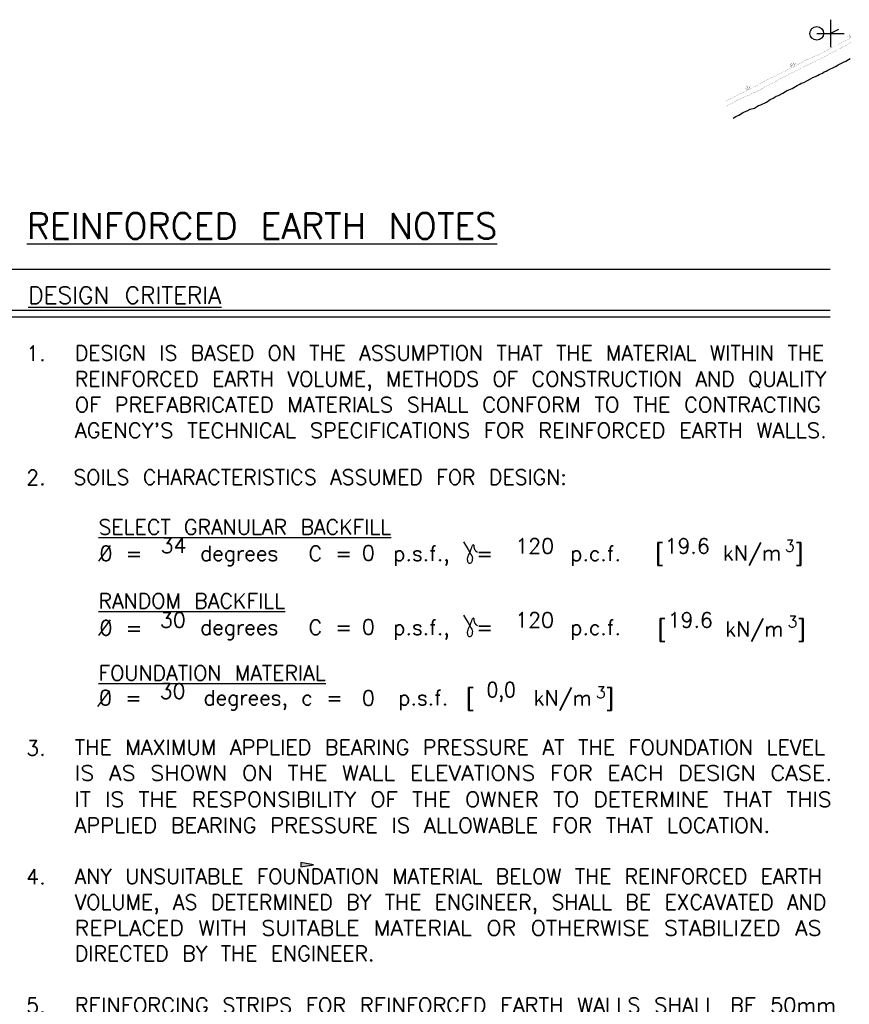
# Model space of a CAD drawing. Extents: x -17 to 1164, y -10 to 483.
# Tile 8 of 12: x 118 to 179, y 114 to 186. Entities that reach past the tile are written whole.
import ezdxf
from ezdxf.enums import TextEntityAlignment as Align

# ---------------------------------------------------------------- set-up
doc = ezdxf.new("R2010")
doc.units = 0
doc.header["$MEASUREMENT"] = 0
for name, color, linetype in [('ARC-CONST', 1, 'CONTINUOUS'), ('ARC-SOIL', 1, 'CONTINUOUS'), ('FILENAME', 1, 'CONTINUOUS'), ('REBAR', 7, 'CONTINUOUS'), ('TUBES', 1, 'CONTINUOUS'), ('WELDS', 1, 'CONTINUOUS')]:
    doc.layers.add(name, color=color, linetype=linetype)
doc.styles.add('TXT_SHX', font='txt.shx')

# ---------------------------------------------------------------- blocks, each defined once
blk = doc.blocks.new('NTS_G1')
at = {"layer": 'WELDS', "color": 24, "linetype": 'CONTINUOUS'}
for p, q in [((124.168, 146.664), (125.026, 147.822)), ((124.168, 141.223), (125.026, 142.381)), ((124.11, 136.034), (124.969, 137.191))]:
    blk.add_line(p, q, dxfattribs=at)
at = {"layer": 'WELDS', "color": 7, "linetype": 'CONTINUOUS'}
for points in [[(150.873, 148.093), (151.216, 147.517), (151.308, 147.35), (151.358, 147.25), (151.41, 147.155), (151.465, 147.067), (151.505, 146.982), (151.517, 146.897), (151.511, 146.814), (151.501, 146.74), (151.489, 146.675), (151.469, 146.618), (151.438, 146.57), (151.392, 146.532), (151.339, 146.51), (151.289, 146.51), (151.247, 146.529), (151.215, 146.563), (151.192, 146.615), (151.176, 146.688), (151.168, 146.771), (151.171, 146.852), (151.184, 146.932), (151.206, 147.015), (151.238, 147.101), (151.281, 147.196), (151.332, 147.307), (151.387, 147.438), (151.438, 147.57), (151.474, 147.682), (151.502, 147.765), (151.528, 147.819), (151.55, 147.851), (151.567, 147.872), (151.584, 147.88), (151.602, 147.872), (151.617, 147.847), (151.624, 147.807), (151.626, 147.755), (151.629, 147.696), (151.636, 147.64), (151.647, 147.597), (151.661, 147.563), (151.677, 147.534), (151.697, 147.506), (151.72, 147.477), (151.741, 147.451), (151.756, 147.429), (151.775, 147.409), (151.81, 147.382), (151.887, 147.333)], [(150.873, 142.73), (151.216, 142.154), (151.308, 141.986), (151.358, 141.887), (151.41, 141.792), (151.465, 141.704), (151.505, 141.619), (151.517, 141.533), (151.511, 141.451), (151.501, 141.377), (151.489, 141.311), (151.469, 141.255), (151.438, 141.207), (151.392, 141.169), (151.339, 141.147), (151.289, 141.147), (151.247, 141.166), (151.215, 141.199), (151.192, 141.252), (151.176, 141.325), (151.168, 141.408), (151.171, 141.489), (151.184, 141.569), (151.206, 141.651), (151.238, 141.738), (151.281, 141.833), (151.332, 141.943), (151.387, 142.075), (151.438, 142.207), (151.474, 142.319), (151.502, 142.402), (151.528, 142.455), (151.55, 142.488), (151.567, 142.509), (151.584, 142.517), (151.602, 142.509), (151.617, 142.484), (151.624, 142.444), (151.626, 142.392), (151.629, 142.333), (151.636, 142.277), (151.647, 142.233), (151.661, 142.2), (151.677, 142.171), (151.697, 142.143), (151.72, 142.114), (151.741, 142.088), (151.756, 142.066), (151.775, 142.045), (151.81, 142.018), (151.887, 141.97)]]:
    blk.add_lwpolyline(points, dxfattribs=at)
at = {"layer": 'REBAR', "color": 253, "linetype": 'CONTINUOUS', "style": 'TXT_SHX', "width": 0.95}
for p in [(174.4, 147.367), (174.601, 141.824), (160.57, 136.652)]:
    blk.add_text('3', height=0.859, dxfattribs=at).set_placement(p)
at = {"layer": 'WELDS', "color": 24, "linetype": 'CONTINUOUS', "style": 'TXT_SHX'}
for s, height, p in [('%%uREINFORCED EARTH NOTES', 1.875, (118.899, 170.26)), ('%%uDESIGN CRITERIA', 1.25, (119.011, 165.503)), ('1.', 1.1, (118.859, 161.325)), ('2.', 1.1, (118.859, 152.243)), ('SOILS CHARACTERISTICS ASSUMED FOR DESIGN:', 1.09999, (122.312, 152.268)), ('%%uSELECT GRANULAR BACKFILL', 1.09999, (124.151, 148.62)), ('%%uRANDOM BACKFILL', 1.09999, (124.151, 143.219)), ('%%uFOUNDATION MATERIAL', 1.09999, (124.151, 137.942)), ('3.', 1.1, (118.859, 132.446)), ('4.', 1.1, (118.859, 123.038)), ('DIRECTED BY THE ENGINEER.', 1.09999, (122.413, 117.423)), ('5.', 1.1, (118.859, 113.626))]:
    blk.add_text(s, height=height, dxfattribs=at).set_placement(p)
for s, height, width, p in [('DESIGN IS BASED ON THE ASSUMPTION THAT THE MATERIAL WITHIN THE', 1.09999, 0.997, (122.413, 161.342)), ('REINFORCED EARTH VOLUME, METHODS OF CONSTRUCTION AND QUALITY', 1.09999, 1.002, (122.413, 159.457)), ('OF PREFABRICATED MATERIALS SHALL CONFORM TO THE CONTRACTING', 1.09999, 1.02, (122.413, 157.571)), ("AGENCY'S TECHNICAL SPECIFICATIONS FOR REINFORCED EARTH WALLS.", 1.09999, 1.029, (122.413, 155.685)), ('0 =', 1.1, 0.994, (124.229, 146.688)), ('degrees', 1.1, 0.994, (131.59, 146.698)), ('C =', 1.1, 0.994, (139.53, 146.688)), ('p.s.f.,  =', 1.1, 0.994, (145.73, 146.688)), ('p.c.f.', 1.1, 0.994, (158.689, 146.688)), ('[    kN/m ]', 1.09999, 0.994, (164.911, 146.725)), ('0 =', 1.1, 0.994, (124.229, 141.246)), ('degrees', 1.1, 0.994, (131.59, 141.288)), ('C =', 1.1, 0.994, (139.53, 141.278)), ('p.s.f.,  =', 1.1, 0.994, (145.73, 141.278)), ('p.c.f.', 1.1, 0.994, (158.689, 141.278)), ('[    kN/m ]', 1.09999, 0.994, (165.08, 141.16)), ('0 =    degrees, c =   p.s.f.', 1.09999, 0.994, (124.193, 136.13)), ('[    kN/m ]', 1.09999, 0.994, (151.048, 136.124)), ('THE MAXIMUM APPLIED BEARING PRESSURE AT THE FOUNDATION LEVEL', 1.09999, 1.01, (122.413, 132.509)), ('IS AS SHOWN ON THE WALL ELEVATIONS FOR EACH DESIGN CASE.', 1.09999, 1.089, (122.413, 130.624)), ('IT IS THE RESPONSIBILITY OF THE OWNER TO DETERMINE THAT THIS', 1.09999, 1.061, (122.391, 128.692)), ('APPLIED BEARING PRESSURE IS ALLOWABLE FOR THAT LOCATION.    ', 1.09999, 1.025, (122.391, 126.807)), ('ANY UNSUITABLE FOUNDATION MATERIAL BELOW THE REINFORCED EARTH', 1.09999, 0.993, (122.413, 123.062)), ('VOLUME, AS DETERMINED BY THE ENGINEER, SHALL BE EXCAVATED AND', 1.09999, 0.998, (122.413, 121.177)), ('REPLACED WITH SUITABLE MATERIAL OR OTHERWISE STABILIZED AS', 1.09999, 1.079, (122.413, 119.291)), ('REINFORCING STRIPS FOR REINFORCED EARTH WALLS SHALL BE 50mm', 1.09999, 1.024, (122.413, 113.634))]:
    blk.add_text(s, height=height, dxfattribs=dict(at, width=width)).set_placement(p)
at = {"layer": 'WELDS', "color": 7, "linetype": 'CONTINUOUS', "style": 'TXT_SHX', "width": 0.994}
for p in [(143.44, 146.723), (143.44, 141.311), (143.44, 136.107)]:
    blk.add_text('0', height=1.1, dxfattribs=at).set_placement(p)
blk = doc.blocks.new('NTS_G3')
at = {"layer": 'WELDS', "color": 24, "linetype": 'CONTINUOUS'}
for p, q in [((124.168, 146.664), (125.026, 147.822)), ((124.168, 141.223), (125.026, 142.381)), ((124.11, 136.034), (124.969, 137.191))]:
    blk.add_line(p, q, dxfattribs=at)
at = {"layer": 'WELDS', "color": 7, "linetype": 'CONTINUOUS'}
for points in [[(150.873, 148.093), (151.216, 147.517), (151.308, 147.35), (151.358, 147.25), (151.41, 147.155), (151.465, 147.067), (151.505, 146.982), (151.517, 146.897), (151.511, 146.814), (151.501, 146.74), (151.489, 146.675), (151.469, 146.618), (151.438, 146.57), (151.392, 146.532), (151.339, 146.51), (151.289, 146.51), (151.247, 146.529), (151.215, 146.563), (151.192, 146.615), (151.176, 146.688), (151.168, 146.771), (151.171, 146.852), (151.184, 146.932), (151.206, 147.015), (151.238, 147.101), (151.281, 147.196), (151.332, 147.307), (151.387, 147.438), (151.438, 147.57), (151.474, 147.682), (151.502, 147.765), (151.528, 147.819), (151.55, 147.851), (151.567, 147.872), (151.584, 147.88), (151.602, 147.872), (151.617, 147.847), (151.624, 147.807), (151.626, 147.755), (151.629, 147.696), (151.636, 147.64), (151.647, 147.597), (151.661, 147.563), (151.677, 147.534), (151.697, 147.506), (151.72, 147.477), (151.741, 147.451), (151.756, 147.429), (151.775, 147.409), (151.81, 147.382), (151.887, 147.333)], [(150.873, 142.73), (151.216, 142.154), (151.308, 141.986), (151.358, 141.887), (151.41, 141.792), (151.465, 141.704), (151.505, 141.619), (151.517, 141.533), (151.511, 141.451), (151.501, 141.377), (151.489, 141.311), (151.469, 141.255), (151.438, 141.207), (151.392, 141.169), (151.339, 141.147), (151.289, 141.147), (151.247, 141.166), (151.215, 141.199), (151.192, 141.252), (151.176, 141.325), (151.168, 141.408), (151.171, 141.489), (151.184, 141.569), (151.206, 141.651), (151.238, 141.738), (151.281, 141.833), (151.332, 141.943), (151.387, 142.075), (151.438, 142.207), (151.474, 142.319), (151.502, 142.402), (151.528, 142.455), (151.55, 142.488), (151.567, 142.509), (151.584, 142.517), (151.602, 142.509), (151.617, 142.484), (151.624, 142.444), (151.626, 142.392), (151.629, 142.333), (151.636, 142.277), (151.647, 142.233), (151.661, 142.2), (151.677, 142.171), (151.697, 142.143), (151.72, 142.114), (151.741, 142.088), (151.756, 142.066), (151.775, 142.045), (151.81, 142.018), (151.887, 141.97)]]:
    blk.add_lwpolyline(points, dxfattribs=at)
at = {"layer": 'REBAR', "color": 253, "linetype": 'CONTINUOUS', "style": 'TXT_SHX', "width": 0.95}
for p in [(174.4, 147.367), (174.601, 141.824), (160.57, 136.652)]:
    blk.add_text('3', height=0.859, dxfattribs=at).set_placement(p)
at = {"layer": 'WELDS', "color": 24, "linetype": 'CONTINUOUS', "style": 'TXT_SHX'}
for s, height, p in [('%%uREINFORCED EARTH NOTES', 1.875, (118.899, 170.26)), ('%%uDESIGN CRITERIA', 1.25, (119.011, 165.503)), ('1.', 1.1, (118.859, 161.325)), ('2.', 1.1, (118.859, 152.243)), ('SOILS CHARACTERISTICS ASSUMED FOR DESIGN:', 1.09999, (122.312, 152.268)), ('%%uSELECT GRANULAR BACKFILL', 1.09999, (124.151, 148.62)), ('%%uRANDOM BACKFILL', 1.09999, (124.151, 143.219)), ('%%uFOUNDATION MATERIAL', 1.09999, (124.151, 137.942)), ('3.', 1.1, (118.859, 132.446)), ('4.', 1.1, (118.859, 123.038)), ('DIRECTED BY THE ENGINEER.', 1.09999, (122.413, 117.423)), ('5.', 1.1, (118.859, 113.626))]:
    blk.add_text(s, height=height, dxfattribs=at).set_placement(p)
for s, height, width, p in [('DESIGN IS BASED ON THE ASSUMPTION THAT THE MATERIAL WITHIN THE', 1.09999, 0.997, (122.413, 161.342)), ('REINFORCED EARTH VOLUME, METHODS OF CONSTRUCTION AND QUALITY', 1.09999, 1.002, (122.413, 159.457)), ('OF PREFABRICATED MATERIALS SHALL CONFORM TO THE CONTRACTING', 1.09999, 1.02, (122.413, 157.571)), ("AGENCY'S TECHNICAL SPECIFICATIONS FOR REINFORCED EARTH WALLS.", 1.09999, 1.029, (122.413, 155.685)), ('0 =', 1.1, 0.994, (124.229, 146.688)), ('degrees', 1.1, 0.994, (131.59, 146.698)), ('C =', 1.1, 0.994, (139.53, 146.688)), ('p.s.f.,  =', 1.1, 0.994, (145.73, 146.688)), ('p.c.f.', 1.1, 0.994, (158.689, 146.688)), ('[    kN/m ]', 1.09999, 0.994, (164.911, 146.725)), ('0 =', 1.1, 0.994, (124.229, 141.246)), ('degrees', 1.1, 0.994, (131.59, 141.288)), ('C =', 1.1, 0.994, (139.53, 141.278)), ('p.s.f.,  =', 1.1, 0.994, (145.73, 141.278)), ('p.c.f.', 1.1, 0.994, (158.689, 141.278)), ('[    kN/m ]', 1.09999, 0.994, (165.08, 141.16)), ('0 =    degrees, c =   p.s.f.', 1.09999, 0.994, (124.193, 136.13)), ('[    kN/m ]', 1.09999, 0.994, (151.048, 136.124)), ('THE MAXIMUM APPLIED BEARING PRESSURE AT THE FOUNDATION LEVEL', 1.09999, 1.01, (122.413, 132.509)), ('IS AS SHOWN ON THE WALL ELEVATIONS FOR EACH DESIGN CASE.', 1.09999, 1.089, (122.413, 130.624)), ('IT IS THE RESPONSIBILITY OF THE OWNER TO DETERMINE THAT THIS', 1.09999, 1.061, (122.391, 128.692)), ('APPLIED BEARING PRESSURE IS ALLOWABLE FOR THAT LOCATION.    ', 1.09999, 1.025, (122.391, 126.807)), ('ANY UNSUITABLE FOUNDATION MATERIAL BELOW THE REINFORCED EARTH', 1.09999, 0.993, (122.413, 123.062)), ('VOLUME, AS DETERMINED BY THE ENGINEER, SHALL BE EXCAVATED AND', 1.09999, 0.998, (122.413, 121.177)), ('REPLACED WITH SUITABLE MATERIAL OR OTHERWISE STABILIZED AS', 1.09999, 1.079, (122.413, 119.291)), ('REINFORCING STRIPS FOR REINFORCED EARTH WALLS SHALL BE 50mm', 1.09999, 1.024, (122.413, 113.634))]:
    blk.add_text(s, height=height, dxfattribs=dict(at, width=width)).set_placement(p)
at = {"layer": 'WELDS', "color": 7, "linetype": 'CONTINUOUS', "style": 'TXT_SHX', "width": 0.994}
for p in [(143.44, 146.723), (143.44, 141.311), (143.44, 136.107)]:
    blk.add_text('0', height=1.1, dxfattribs=at).set_placement(p)

msp = doc.modelspace()

# ---------------------------------------------------------------- hatches: boundary and pattern name
at = {"layer": 'WELDS', "linetype": 'CONTINUOUS'}
msp.add_hatch(color=7, dxfattribs=at).paths.add_polyline_path([(138.951, 124.622), (138.951, 124.309), (139.889, 124.465)], flags=0)

# ---------------------------------------------------------------- linework, layer by layer
at = {"layer": 'ARC-CONST', "color": 7, "linetype": 'CONTINUOUS'}
for p, q in [((177.729, 186.283), (177.729, 184.283)), ((177.729, 186.283), (177.729, 184.283)), ((176.729, 185.283), (178.729, 185.283)), ((176.729, 185.283), (178.729, 185.283)), ((178.313, 185.575), (177.729, 185.283)), ((178.313, 185.575), (177.729, 185.283))]:
    msp.add_line(p, q, dxfattribs=at)
msp.add_circle((176.729, 185.283), 0.5, dxfattribs=at)
msp.add_circle((176.729, 185.283), 0.5, dxfattribs=at)
at = {"layer": 'ARC-SOIL', "color": 234, "linetype": 'CONTINUOUS', "const_width": 0.00984}
for points in [[(179.241, 184.952), (179.021, 185.065), (179.177, 184.997), (179.119, 185.215), (179.241, 184.936)], [(179.241, 184.952), (179.021, 185.065), (179.177, 184.997), (179.119, 185.215), (179.241, 184.936)], [(170.062, 180.334), (170.322, 180.466), (170.541, 180.564), (170.739, 180.67), (170.941, 180.78), (171.087, 180.869), (171.234, 180.915), (171.408, 180.987), (171.556, 181.059), (171.67, 181.105), (171.486, 181.243), (171.658, 181.191), (171.596, 181.409), (171.664, 181.289), (171.694, 181.52), (171.688, 181.201), (171.867, 181.431), (171.74, 181.169), (171.812, 181.185), (172.055, 181.309), (172.179, 181.373), (172.431, 181.502), (172.497, 181.57), (172.67, 181.662), (172.834, 181.742), (173.004, 181.826), (173.227, 181.956), (173.415, 182.046), (173.649, 182.134), (173.879, 182.281), (174.09, 182.355), (174.238, 182.423), (174.446, 182.533), (174.586, 182.635), (174.793, 182.723), (174.927, 182.817), (174.737, 182.849), (174.903, 182.843), (174.801, 183.004), (174.911, 182.883), (174.913, 183.152), (174.867, 182.853), (175.055, 183.132), (174.959, 182.888), (175.229, 183.12), (174.999, 182.807), (175.211, 182.894), (175.432, 183.046), (175.674, 183.176), (175.894, 183.316), (176.131, 183.396), (176.351, 183.502), (176.619, 183.631), (176.806, 183.707), (176.836, 183.685), (177.038, 183.809), (177.356, 183.977), (177.591, 184.115), (177.743, 184.205), (177.977, 184.316), (178.214, 184.436), (178.428, 184.536), (178.604, 184.642), (178.781, 184.726), (178.927, 184.804), (179.031, 184.852), (179.161, 184.912)], [(170.062, 180.334), (170.322, 180.466), (170.541, 180.564), (170.739, 180.67), (170.941, 180.78), (171.087, 180.869), (171.234, 180.915), (171.408, 180.987), (171.556, 181.059), (171.67, 181.105), (171.486, 181.243), (171.658, 181.191), (171.596, 181.409), (171.664, 181.289), (171.694, 181.52), (171.688, 181.201), (171.867, 181.431), (171.74, 181.169), (171.812, 181.185), (172.055, 181.309), (172.179, 181.373), (172.431, 181.502), (172.497, 181.57), (172.67, 181.662), (172.834, 181.742), (173.004, 181.826), (173.227, 181.956), (173.415, 182.046), (173.649, 182.134), (173.879, 182.281), (174.09, 182.355), (174.238, 182.423), (174.446, 182.533), (174.586, 182.635), (174.793, 182.723), (174.927, 182.817), (174.737, 182.849), (174.903, 182.843), (174.801, 183.004), (174.911, 182.883), (174.913, 183.152), (174.867, 182.853), (175.055, 183.132), (174.959, 182.888), (175.229, 183.12), (174.999, 182.807), (175.211, 182.894), (175.432, 183.046), (175.674, 183.176), (175.894, 183.316), (176.131, 183.396), (176.351, 183.502), (176.619, 183.631), (176.806, 183.707), (176.836, 183.685), (177.038, 183.809), (177.356, 183.977), (177.591, 184.115), (177.743, 184.205), (177.977, 184.316), (178.214, 184.436), (178.428, 184.536), (178.604, 184.642), (178.781, 184.726), (178.927, 184.804), (179.031, 184.852), (179.161, 184.912)], [(170.084, 179.927), (170.316, 180.069), (170.547, 180.186), (170.783, 180.316), (170.981, 180.446), (171.234, 180.54), (171.496, 180.672), (171.756, 180.746), (172.033, 180.915), (172.245, 180.989), (172.542, 181.127), (172.822, 181.319), (173.06, 181.429), (173.301, 181.578), (173.523, 181.666), (173.755, 181.776), (174.028, 181.95), (174.272, 182.064), (174.47, 182.152), (174.807, 182.349), (174.993, 182.443), (175.159, 182.551), (175.382, 182.615), (175.572, 182.725), (175.798, 182.839), (175.988, 182.942), (176.197, 183.034), (176.349, 183.112), (176.515, 183.186), (176.641, 183.236), (176.754, 183.33), (176.968, 183.42), (177.094, 183.49), (177.27, 183.57), (177.461, 183.653), (177.569, 183.709), (177.707, 183.807), (177.879, 183.889), (178.047, 183.965), (178.216, 184.059), (178.358, 184.129), (178.558, 184.259), (178.762, 184.35), (178.945, 184.432), (179.077, 184.52), (179.227, 184.616)], [(170.084, 179.927), (170.316, 180.069), (170.547, 180.186), (170.783, 180.316), (170.981, 180.446), (171.234, 180.54), (171.496, 180.672), (171.756, 180.746), (172.033, 180.915), (172.245, 180.989), (172.542, 181.127), (172.822, 181.319), (173.06, 181.429), (173.301, 181.578), (173.523, 181.666), (173.755, 181.776), (174.028, 181.95), (174.272, 182.064), (174.47, 182.152), (174.807, 182.349), (174.993, 182.443), (175.159, 182.551), (175.382, 182.615), (175.572, 182.725), (175.798, 182.839), (175.988, 182.942), (176.197, 183.034), (176.349, 183.112), (176.515, 183.186), (176.641, 183.236), (176.754, 183.33), (176.968, 183.42), (177.094, 183.49), (177.27, 183.57), (177.461, 183.653), (177.569, 183.709), (177.707, 183.807), (177.879, 183.889), (178.047, 183.965), (178.216, 184.059), (178.358, 184.129), (178.558, 184.259), (178.762, 184.35), (178.945, 184.432), (179.077, 184.52), (179.227, 184.616)]]:
    msp.add_lwpolyline(points, dxfattribs=at)
at = {"layer": 'ARC-SOIL', "color": 234, "linetype": 'CONTINUOUS'}
msp.add_lwpolyline([(170.606, 179.074), (170.804, 179.195), (171.015, 179.303), (171.299, 179.459), (171.435, 179.548), (171.634, 179.622), (171.861, 179.736), (172.161, 179.821), (172.464, 180.006), (172.621, 180.061), (173.039, 180.255), (173.318, 180.446), (173.535, 180.546), (173.753, 180.682), (173.922, 180.749), (174.239, 180.899), (174.51, 181.071), (174.687, 181.154), (174.927, 181.26), (175.286, 181.471), (175.493, 181.575), (175.578, 181.631), (175.776, 181.687), (176.048, 181.845), (176.263, 181.953), (176.429, 182.044), (176.627, 182.131), (176.781, 182.21), (176.903, 182.264), (177.155, 182.364), (177.277, 182.465), (177.406, 182.519), (177.544, 182.596), (177.677, 182.656), (177.892, 182.75), (178.091, 182.854), (178.215, 182.942), (178.3, 182.982), (178.495, 183.07), (178.68, 183.172), (178.853, 183.258), (179.039, 183.378), (179.171, 183.438)], dxfattribs=at)
msp.add_lwpolyline([(170.606, 179.074), (170.804, 179.195), (171.015, 179.303), (171.299, 179.459), (171.435, 179.548), (171.634, 179.622), (171.861, 179.736), (172.161, 179.821), (172.464, 180.006), (172.621, 180.061), (173.039, 180.255), (173.318, 180.446), (173.535, 180.546), (173.753, 180.682), (173.922, 180.749), (174.239, 180.899), (174.51, 181.071), (174.687, 181.154), (174.927, 181.26), (175.286, 181.471), (175.493, 181.575), (175.578, 181.631), (175.776, 181.687), (176.048, 181.845), (176.263, 181.953), (176.429, 182.044), (176.627, 182.131), (176.781, 182.21), (176.903, 182.264), (177.155, 182.364), (177.277, 182.465), (177.406, 182.519), (177.544, 182.596), (177.677, 182.656), (177.892, 182.75), (178.091, 182.854), (178.215, 182.942), (178.3, 182.982), (178.495, 183.07), (178.68, 183.172), (178.853, 183.258), (179.039, 183.378), (179.171, 183.438)], dxfattribs=at)
at = {"layer": 'FILENAME', "color": 6, "linetype": 'CONTINUOUS'}
msp.add_line((104.857, 168.038), (177.717, 168.038), dxfattribs=at)
msp.add_line((104.857, 168.038), (177.717, 168.038), dxfattribs=at)
at = {"layer": 'TUBES', "color": 5, "linetype": 'CONTINUOUS'}
for p, q in [((104.857, 165.038), (177.717, 165.038)), ((104.857, 165.038), (177.717, 165.038)), ((104.857, 164.538), (177.717, 164.538)), ((104.857, 164.538), (177.717, 164.538))]:
    msp.add_line(p, q, dxfattribs=at)
at = {"layer": 'WELDS', "color": 7, "linetype": 'CONTINUOUS'}
msp.add_lwpolyline([(138.951, 124.622), (138.951, 124.309), (139.889, 124.465)], close=True, dxfattribs=at)

# ---------------------------------------------------------------- block references
at = {"layer": 'WELDS', "linetype": 'CONTINUOUS'}
for name in ['NTS_G1', 'NTS_G3']:
    msp.add_blockref(name, (0, 0), dxfattribs=at)

# ---------------------------------------------------------------- texts
at = {"layer": 'WELDS', "color": 7, "linetype": 'CONTINUOUS', "style": 'TXT_SHX'}
for s, width, p in [('34', 1.004, (129.646, 147.274)), ('34', 1.004, (129.646, 147.274)), ('120', 1.004, (156.073, 147.232)), ('120', 1.004, (156.073, 147.232)), ('19.6', 1.004, (167.241, 147.232)), ('19.6', 1.004, (167.241, 147.232)), ('30', 1.004, (129.597, 141.818)), ('30', 1.004, (129.597, 141.818)), ('120', 1.004, (156.069, 141.818)), ('120', 1.004, (156.069, 141.818)), ('19.6', 1.004, (167.467, 141.818)), ('19.6', 1.004, (167.467, 141.818)), ('30', 1.004, (129.571, 136.612)), ('30', 1.004, (129.571, 136.612)), ('0,0', 0.9, (153.624, 136.717)), ('0,0', 0.9, (153.624, 136.717))]:
    msp.add_text(s, height=1.1, dxfattribs=dict(at, width=width)).set_placement(p, align=Align.CENTER)

doc.saveas('drawing.dxf')
